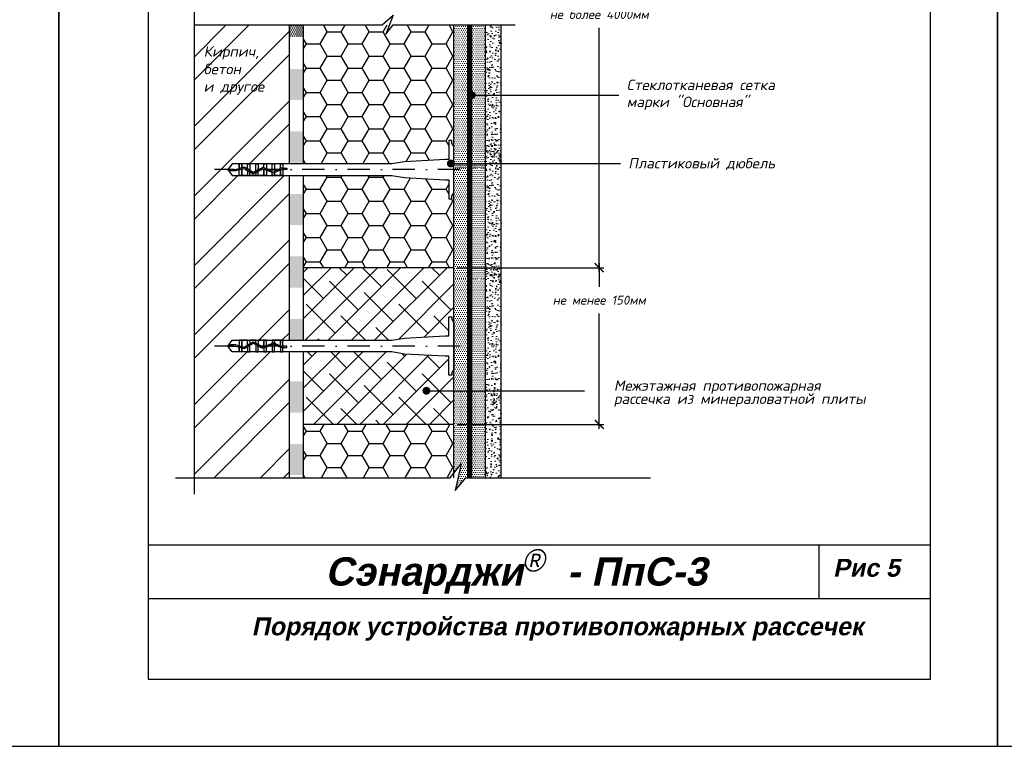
# Model space of a CAD drawing. Header units: inches. Extents: x 47 to 4151, y -1120 to 1902.
# Tile 67 of 93: x 879 to 1099, y 1612 to 1775. Entities that reach past the tile are written whole.
import ezdxf

# ---------------------------------------------------------------- set-up
doc = ezdxf.new("R2010")
doc.units = ezdxf.units.IN
doc.header["$LTSCALE"] = 10
doc.header["$MEASUREMENT"] = 0
doc.linetypes.add('DASHDOT', pattern=[1, 0.5, -0.25, 0, -0.25])
doc.linetypes.add('HIDDEN', pattern=[0.375, 0.25, -0.125])
doc.layers.add('dim', color=160, linetype='Continuous', lineweight=15)
doc.layers.add('Layer1', color=108, linetype='Continuous', lineweight=30)
for name, color, linetype in [('DUBEL', 142, 'Continuous'), ('hatch', 240, 'Continuous'), ('ndp', 242, 'Continuous'), ('ramka', 248, 'Continuous')]:
    doc.layers.add(name, color=color, linetype=linetype)
doc.layers.add('list', color=5, linetype='Continuous', plot=False)
doc.styles.add('ndp', font='ARIALBD.TTF', dxfattribs={"oblique": 12})
doc.styles.add('style2', font='romans.shx', dxfattribs={"oblique": 12})
doc.dimstyles.new('1', dxfattribs={"dimtxt": 2, "dimasz": 2, "dimexe": 1, "dimexo": 0.7, "dimgap": 2, "dimtad": 0, "dimtih": 1, "dimtoh": 1, "dimdec": 4, "dimzin": 0, "dimdsep": 46, "dimtxsty": 'style2', "dimblk": 'ARCHTICK', "dimcen": 1.5, "dimdle": 1, "dimadec": 0, "dimazin": 0, "dimtfac": 1, "dimtdec": 4, "dimtofl": 0, "dimtmove": 0, "dimatfit": 2, "dimldrblk": 'DOTSMALL', "dimfxl": 1, "dimtolj": 1, "dimtzin": 0, "dimarcsym": 0})
pattern_1 = [(0, (-22.78106, 2878.8521), (0.21875, 0.4375), [0, -0.4375])]
pattern_2 = [(50, (0, 0), (2.5104106, -0.2196325), [0.2625, -2.8875]), (355, (0, 0), (-0.4856297, 2.6326725), [0.21, -2.31]), (100.4514, (0.2092, -0.0183), (2.0247828, 2.4130384), [0.2230907, -2.4539974]), (46.1842, (0, 0.7), (3.7353437, -0.5793166), [0.39375, -4.33125]), (96.6356, (0.3113, 0.6517), (3.2713195, 3.4094125), [0.334636, -3.6809955]), (351.1842, (0, 0.7), (3.271317, 3.409415), [0.315, -3.465]), (21, (0.35, 0.525), (2.0891747, -1.4091661), [0.2625, -2.8875]), (326, (0.35, 0.525), (0.8516037, 2.538025), [0.21, -2.31]), (71.4514, (0.524, 0.4076), (2.9407792, 1.1288567), [0.2230907, -2.4539974]), (37.5, (0, 0), (0.0425595, 1.1651285), [0, -2.282, 0, -2.345, 0, -2.31875]), (7.5, (0, 0), (0.9207434, 1.380441), [0, -1.337, 0, -2.2295, 0, -0.88375]), (327.5, (-0.7805, 0), (1.86837853, -0.07894205), [0, -0.875, 0, -2.73, 0, -3.6225]), (317.5, (-1.1305, 0), (2.0411516, 0.3503674), [0, -1.1375, 0, -1.813, 0, -2.5725])]

# ---------------------------------------------------------------- blocks, each defined once
blk = doc.blocks.new('_ArchTick')
at = {"layer": 'DUBEL', "color": 0, "const_width": 0.15}
blk.add_lwpolyline([(-0.5, -0.5), (0.5, 0.5)], dxfattribs=at)
blk = doc.blocks.new('*D19')
at = {"layer": 'Defpoints', "color": 0, "lineweight": 53}
for p in [(975.86, 1719.24), (975.86, 1684.19), (1008.38, 1684.19)]:
    blk.add_point(p, dxfattribs=at)
at = {"layer": 'dim', "color": 0, "lineweight": -2}
for p, q in [((976.56, 1719.24), (1009.38, 1719.24)), ((1008.38, 1720.24), (1008.38, 1714.99)), ((1008.38, 1683.19), (1008.38, 1708.97)), ((976.56, 1684.19), (1009.38, 1684.19))]:
    blk.add_line(p, q, dxfattribs=at)
at = {"layer": 'dim', "color": 0, "lineweight": -2, "xscale": 2, "yscale": 2, "zscale": 2}
for p, rotation in [((1008.38, 1719.24), 90), ((1008.38, 1684.19), 270)]:
    blk.add_blockref('_ArchTick', p, dxfattribs=dict(at, rotation=rotation))
at = {"layer": 'dim', "color": 0, "insert": (1008.38, 1711.98), "char_height": 2, "attachment_point": 5, "style": 'style2'}
blk.add_mtext('\\A1;{\\fRomanS|b0|i0|c204|p2;не менее 150мм}', dxfattribs=at)
blk = doc.blocks.new('_DotSmall')
at = {"layer": 'DUBEL', "color": 0, "const_width": 0.5}
blk.add_lwpolyline([(-0.0625, 0, 1), (0.0625, 0, 1)], format="xyb", close=True, dxfattribs=at)
blk = doc.blocks.new('*D21')
at = {"layer": 'Defpoints', "color": 0, "lineweight": 53}
for p in [(992.97, 1832.47), (992.97, 1719.24), (1008.38, 1719.24)]:
    blk.add_point(p, dxfattribs=at)
at = {"layer": 'dim', "color": 0, "lineweight": -2}
for p, q in [((1008.38, 1833.47), (1008.38, 1778.86)), ((993.67, 1832.47), (1009.38, 1832.47)), ((1008.38, 1718.24), (1008.38, 1772.85)), ((993.67, 1719.24), (1009.38, 1719.24))]:
    blk.add_line(p, q, dxfattribs=at)
at = {"layer": 'dim', "color": 0, "lineweight": -2, "xscale": 2, "yscale": 2, "zscale": 2}
for p, rotation in [((1008.38, 1832.47), 90), ((1008.38, 1719.24), 270)]:
    blk.add_blockref('_ArchTick', p, dxfattribs=dict(at, rotation=rotation))
at = {"layer": 'dim', "color": 0, "insert": (1008.38, 1775.85), "char_height": 2, "attachment_point": 5, "style": 'style2'}
blk.add_mtext('\\A1;{\\fRomanS|b0|i0|c204|p2;не более 4000мм}', dxfattribs=at)

msp = doc.modelspace()

# ---------------------------------------------------------------- hatches: boundary and pattern name
at = {"layer": 'dim'}
h = msp.add_hatch(dxfattribs=at)
h.set_pattern_fill('DOTS', color=1, scale=7, style=0)
h.paths.add_polyline_path([(979.413574, 1773.500853), (975.864274, 1773.500853), (975.864274, 1761.370173), (975.864274, 1742.536029), (979.413574, 1742.536029), (979.413574, 1757.761608, -0.0581847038), (979.413574, 1757.863647)])
h.paths.add_polyline_path([(982.962874, 1773.500853), (979.413574, 1773.500853), (979.413574, 1757.863647, -0.9435065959), (980.29043, 1757.812627), (982.962874, 1757.812627)])
h.paths.add_polyline_path([(982.962874, 1757.812627), (980.29043, 1757.812627, -0.9435065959), (979.413574, 1757.761608), (979.413574, 1742.536029), (982.962874, 1742.536029)])
h = msp.add_hatch(dxfattribs=at)
h.set_pattern_fill('AR-CONC', color=1, scale=0.35, style=0)
h.set_pattern_definition(pattern_2)
h.paths.add_polyline_path([(986.418329, 1773.500853), (982.962874, 1773.500853), (982.962874, 1757.812627), (986.418329, 1757.812627)])
h.paths.add_polyline_path([(986.418329, 1757.812627), (982.962874, 1757.812627), (982.962874, 1742.536029), (986.418329, 1742.536029)])
h = msp.add_hatch(dxfattribs=at)
h.set_pattern_fill('AR-CONC', color=1, scale=0.35, style=0)
h.set_pattern_definition([(50, (0, -26.3971), (2.5104106, -0.2196325), [0.2625, -2.8875]), (355, (0, -26.397), (-0.4856297, 2.6326725), [0.21, -2.31]), (100.4514, (0.2092, -26.4154), (2.0247828, 2.4130384), [0.2230907, -2.4539974]), (46.1842, (0, -25.697), (3.7353437, -0.5793166), [0.39375, -4.33125]), (96.6356, (0.3113, -25.7454), (3.2713195, 3.4094125), [0.334636, -3.6809955]), (351.1842, (0, -25.697), (3.271317, 3.409415), [0.315, -3.465]), (21, (0.35, -25.8721), (2.0891747, -1.4091661), [0.2625, -2.8875]), (326, (0.35, -25.872), (0.8516037, 2.538025), [0.21, -2.31]), (71.4514, (0.524, -25.9895), (2.9407792, 1.1288567), [0.2230907, -2.4539974]), (37.5, (0, -26.3971), (0.0425595, 1.1651285), [0, -2.282, 0, -2.345, 0, -2.31875]), (7.5, (0, -26.3971), (0.9207434, 1.380441), [0, -1.337, 0, -2.2295, 0, -0.88375]), (327.5, (-0.7805, -26.3971), (1.86837853, -0.07894205), [0, -0.875, 0, -2.73, 0, -3.6225]), (317.5, (-1.1305, -26.3971), (2.0411516, 0.3503674), [0, -1.1375, 0, -1.813, 0, -2.5725])])
h.paths.add_polyline_path([(986.418329, 1747.103739), (982.962874, 1747.103739), (982.962874, 1731.415512), (986.418329, 1731.415512)])
h.paths.add_polyline_path([(986.418329, 1731.415512), (982.962874, 1731.415512), (982.962874, 1716.138915), (986.418329, 1716.138915)])
h = msp.add_hatch(dxfattribs=at)
h.set_pattern_fill('DOTS', color=1, scale=7, style=0)
h.set_pattern_definition([(0, (-0.02927, -60.67938), (0.21875, 0.4375), [0, -0.4375])])
h.paths.add_polyline_path([(982.933609, 1741.704927), (981.993388, 1741.704927, -1), (981.113563, 1741.704927), (979.384308, 1741.704927), (979.384308, 1727.864569), (982.933609, 1727.864569)])
h.paths.add_polyline_path([(982.933609, 1727.864569), (979.384308, 1727.864569), (979.384308, 1716.605715), (982.933609, 1716.605715)])
h.paths.add_polyline_path([(979.384308, 1727.864569), (975.835008, 1727.864569), (975.835008, 1716.605715), (979.384308, 1716.605715)])
h.paths.add_polyline_path([(979.384308, 1741.704927), (975.835008, 1741.704927), (975.835008, 1727.864569), (979.384308, 1727.864569)])
h = msp.add_hatch(dxfattribs=at)
h.set_pattern_fill('DOTS', color=1, scale=7, style=0)
h.paths.add_polyline_path([(979.413574, 1742.536029), (975.864274, 1742.536029), (975.864274, 1741.397101), (979.413574, 1741.397101)])
h.paths.add_polyline_path([(982.962874, 1742.536029), (979.413574, 1742.536029), (979.413574, 1741.397101), (982.962874, 1741.397101)])
h = msp.add_hatch(dxfattribs=at)
h.set_pattern_fill('AR-CONC', color=1, scale=0.35, style=0)
h.set_pattern_definition([(50, (0, -53.4047), (2.5104106, -0.2196325), [0.2625, -2.8875]), (355, (0, -53.4047), (-0.4856297, 2.6326725), [0.21, -2.31]), (100.4514, (0.2092, -53.423), (2.0247828, 2.4130384), [0.2230907, -2.4539974]), (46.1842, (0, -52.7047), (3.7353437, -0.5793166), [0.39375, -4.33125]), (96.6356, (0.3113, -52.753), (3.2713195, 3.4094125), [0.334636, -3.6809955]), (351.1842, (0, -52.7047), (3.271317, 3.409415), [0.315, -3.465]), (21, (0.35, -52.8797), (2.0891747, -1.4091661), [0.2625, -2.8875]), (326, (0.35, -52.8797), (0.8516037, 2.538025), [0.21, -2.31]), (71.4514, (0.524, -52.9971), (2.9407792, 1.1288567), [0.2230907, -2.4539974]), (37.5, (0, -53.4047), (0.0425595, 1.1651285), [0, -2.282, 0, -2.345, 0, -2.31875]), (7.5, (0, -53.4047), (0.9207434, 1.380441), [0, -1.337, 0, -2.2295, 0, -0.88375]), (327.5, (-0.7805, -53.4047), (1.86837853, -0.07894205), [0, -0.875, 0, -2.73, 0, -3.6225]), (317.5, (-1.1305, -53.4047), (2.0411516, 0.3503674), [0, -1.1375, 0, -1.813, 0, -2.5725])])
h.paths.add_polyline_path([(986.418329, 1720.09616), (982.962874, 1720.09616), (982.962874, 1704.407934), (986.418329, 1704.407934)])
h.paths.add_polyline_path([(986.418329, 1704.407934), (982.962874, 1704.407934), (982.962874, 1689.131336), (986.418329, 1689.131336)])
h = msp.add_hatch(dxfattribs=at)
h.set_pattern_fill('DOTS', color=1, scale=7, style=0)
h.set_pattern_definition([(0, (-0.02927, -85.40356), (0.21875, 0.4375), [0, -0.4375])])
h.paths.add_polyline_path([(982.933609, 1716.980743), (981.993388, 1716.980743, -1), (981.113563, 1716.980743), (979.384308, 1716.980743), (979.384308, 1703.140385), (982.933609, 1703.140385)])
h.paths.add_polyline_path([(982.933609, 1703.140385), (979.384308, 1703.140385), (979.384308, 1691.881531), (982.933609, 1691.881531)])
h.paths.add_polyline_path([(979.384308, 1703.140385), (975.835008, 1703.140385), (975.835008, 1691.881531), (979.384308, 1691.881531)])
h.paths.add_polyline_path([(979.384308, 1716.980743), (975.835008, 1716.980743), (975.835008, 1703.140385), (979.384308, 1703.140385)])
h = msp.add_hatch(dxfattribs=at)
h.set_pattern_fill('DOTS', color=1, scale=7, style=0)
h.paths.add_polyline_path([(979.413574, 1691.727049), (975.864274, 1691.727049), (975.864274, 1673.3553), (977.480749, 1675.406355), (976.168587, 1669.405343), (978.540569, 1672.291682), (979.413574, 1672.291682)])
h.paths.add_polyline_path([(982.962874, 1691.727049), (979.413574, 1691.727049), (979.413574, 1672.291682), (982.962874, 1672.291682)])
h = msp.add_hatch(dxfattribs=at)
h.set_pattern_fill('AR-CONC', color=1, scale=0.35, style=0)
h.set_pattern_definition(pattern_2)
h.paths.add_polyline_path([(986.418329, 1691.727049), (982.962874, 1691.727049), (982.962874, 1672.291682), (986.418329, 1672.291682)])
at = {"layer": 'hatch'}
h = msp.add_hatch(dxfattribs=at)
h.set_pattern_fill('ANSI32', color=256, scale=29.327494, style=0)
h.set_pattern_definition([(45, (-22.781, 2878.852), (-7.77663, 7.77663), []), (45, (-17.597, 2878.852), (-7.77663, 7.77663), [])])
h.paths.add_polyline_path([(939.053256, 1700.410895), (937.594357, 1700.410895), (937.048901, 1700.410895), (935.755299, 1700.410895), (935.209843, 1700.410895), (933.916241, 1700.410895), (933.370785, 1700.410895), (932.077183, 1700.410895), (931.531727, 1700.410895), (930.238125, 1700.410895), (929.692669, 1700.410895), (928.399067, 1700.410895), (927.853611, 1700.410895), (926.224886, 1700.410895), (925.284991, 1701.714889), (925.484505, 1701.99169), (926.224886, 1703.018883), (927.853611, 1703.018883), (929.692669, 1703.018883), (930.238125, 1703.018883), (931.531727, 1703.018883), (932.077183, 1703.018883), (933.916241, 1703.018883), (935.209843, 1703.018883), (937.048901, 1703.018883), (937.594357, 1703.018883), (939.053256, 1703.018883), (939.053256, 1739.862861), (937.594357, 1739.862861), (937.048901, 1739.862861), (935.209843, 1739.862861), (933.370785, 1739.862861), (932.077183, 1739.862861), (930.238125, 1739.862861), (927.853611, 1739.862861), (926.224886, 1739.862861), (925.284991, 1741.166854), (926.224886, 1742.470848), (927.853611, 1742.470848), (928.399067, 1742.470848), (930.238125, 1742.470848), (932.077183, 1742.470848), (933.916241, 1742.470848), (935.755299, 1742.470848), (937.594357, 1742.470848), (939.053256, 1742.470848), (939.053256, 1773.500853), (917.727414, 1773.500853), (917.727414, 1672.291682), (939.053256, 1672.291682)])
h.paths.add_polyline_path([(939.053256, 1809.238643), (937.594357, 1809.238643), (937.048901, 1809.238643), (935.755299, 1809.238643), (935.209843, 1809.238643), (933.916241, 1809.238643), (933.370785, 1809.238643), (932.077183, 1809.238643), (931.531727, 1809.238643), (930.238125, 1809.238643), (929.692669, 1809.238643), (928.399067, 1809.238643), (927.853611, 1809.238643), (926.224886, 1809.238643), (925.284991, 1810.542637), (925.484505, 1810.819439), (926.224886, 1811.846631), (927.853611, 1811.846631), (929.692669, 1811.846631), (930.238125, 1811.846631), (931.531727, 1811.846631), (932.077183, 1811.846631), (933.916241, 1811.846631), (935.209843, 1811.846631), (937.048901, 1811.846631), (937.594357, 1811.846631), (939.053256, 1811.846631), (939.053256, 1848.690609), (937.594357, 1848.690609), (937.048901, 1848.690609), (935.209843, 1848.690609), (933.370785, 1848.690609), (932.077183, 1848.690609), (930.238125, 1848.690609), (927.853611, 1848.690609), (926.224886, 1848.690609), (925.284991, 1849.994603), (926.224886, 1851.298596), (927.853611, 1851.298596), (928.399067, 1851.298596), (930.238125, 1851.298596), (932.077183, 1851.298596), (933.916241, 1851.298596), (935.755299, 1851.298596), (937.594357, 1851.298596), (939.053256, 1851.298596), (939.053256, 1879.41781), (917.727414, 1879.41781), (917.727414, 1796.98261), (920.842088, 1794.527877), (914.841075, 1795.840039), (917.727414, 1793.468057), (917.727414, 1777.285091), (939.053256, 1777.285091)])
h.paths.add_polyline_path([(919.432133, 1757.331587), (936.470011, 1757.082237), (937.218061, 1760.601536), (920.180183, 1760.850886)], flags=24)
h.paths.add_polyline_path([(919.598366, 1762.029793), (931.832121, 1761.780443), (932.580171, 1765.299742), (920.346417, 1765.549092)], flags=24)
h.paths.add_polyline_path([(919.195058, 1765.009907), (933.71915, 1764.677441), (934.716551, 1769.36984), (920.192458, 1769.702306)], flags=24)
h = msp.add_hatch(dxfattribs=at)
h.set_pattern_fill('DOTS', color=256, scale=7, style=0)
h.set_pattern_definition(pattern_1)
h.paths.add_polyline_path([(942.24355, 1773.500853), (939.053256, 1773.500853), (939.053256, 1770.685546), (942.24355, 1770.685546)])
h = msp.add_hatch(dxfattribs=at)
h.set_pattern_fill('HONEY', color=256, scale=25, style=0)
h.set_pattern_definition([(0, (-22.781, 2878.852), (4.6875, 2.7063294), [3.125, -6.25]), (120, (-22.781, 2878.852), (-4.6875, 2.7063294), [3.125, -6.25]), (60, (-22.781, 2878.852), (1e-08, 5.412659), [-6.25, 3.125])])
h.paths.add_polyline_path([(964.774052, 1742.943738), (974.708872, 1743.46218), (974.708872, 1748.290275), (975.067501, 1747.696745), (975.864274, 1747.696745), (975.864274, 1761.370173), (975.864274, 1773.500853), (962.282281, 1773.500853), (960.621894, 1771.480416), (961.433344, 1773.500853), (942.24355, 1773.500853), (942.24355, 1742.470848), (962.000199, 1742.470848)])
h.paths.add_polyline_path([(975.864274, 1719.235036), (975.864274, 1734.636964), (974.708872, 1734.636964), (974.708872, 1738.871529), (964.774052, 1739.389971), (962.000199, 1739.862861), (942.24355, 1739.862861), (942.24355, 1719.235036)])
h.paths.add_polyline_path([(975.026016, 1672.291682), (975.864274, 1673.3553), (975.864274, 1684.194742), (942.24355, 1684.194742), (942.24355, 1672.291682)])
h = msp.add_hatch(dxfattribs=at)
h.set_pattern_fill('DOTS', color=256, scale=7, style=0)
h.set_pattern_definition(pattern_1)
h.paths.add_polyline_path([(942.24355, 1679.855987), (939.053256, 1679.855987), (939.053256, 1672.869098), (942.24355, 1672.869098)])
h.paths.add_polyline_path([(942.24355, 1693.829766), (939.053256, 1693.829766), (939.053256, 1686.842877), (942.24355, 1686.842877)])
h.paths.add_polyline_path([(942.24355, 1707.803544), (939.053256, 1707.803544), (939.053256, 1703.018883), (942.24355, 1703.018883)])
h.paths.add_polyline_path([(942.24355, 1721.777322), (939.053256, 1721.777322), (939.053256, 1714.790433), (942.24355, 1714.790433)])
h.paths.add_polyline_path([(942.24355, 1735.7511), (939.053256, 1735.7511), (939.053256, 1728.764211), (942.24355, 1728.764211)])
h.paths.add_polyline_path([(942.24355, 1749.724878), (939.053256, 1749.724878), (939.053256, 1742.737989), (942.24355, 1742.737989)])
h.paths.add_polyline_path([(942.24355, 1763.698657), (939.053256, 1763.698657), (939.053256, 1756.711767), (942.24355, 1756.711767)])
h = msp.add_hatch(dxfattribs=at)
h.set_pattern_fill('ANSI38', color=256, scale=29.327494, style=0)
h.set_pattern_definition([(45, (-22.781, 2878.852), (-2.592209, 2.592209), []), (135, (-22.781, 2878.852), (-7.776626, 2.592209), [9.164842, -5.498905])])
h.paths.add_polyline_path([(975.864274, 1696.503658), (975.423477, 1695.774139), (975.423477, 1695.184999), (974.708872, 1695.184999), (974.708872, 1699.461064), (973.913607, 1699.461064), (964.774052, 1699.938006), (962.000199, 1700.410895), (942.24355, 1700.410895), (942.24355, 1684.194742), (975.864274, 1684.194742)])
h.paths.add_polyline_path([(975.864274, 1719.235036), (942.24355, 1719.235036), (942.24355, 1703.018883), (962.000199, 1703.018883), (964.774052, 1703.491772), (973.913607, 1703.968714), (974.708872, 1703.968714), (974.708872, 1708.244779), (975.423477, 1708.244779), (975.423477, 1707.655639), (975.864274, 1706.926119)])

# ---------------------------------------------------------------- linework, layer by layer
at = {"layer": 'DUBEL', "linetype": 'DASHDOT'}
for p, q in [((977.231232, 1741.166854), (922.266208, 1741.166854)), ((977.231232, 1701.714889), (922.266208, 1701.714889))]:
    msp.add_line(p, q, dxfattribs=at)
at = {"layer": 'DUBEL', "linetype": 'HIDDEN'}
for p, q in [((917.727414, 1736.112958), (917.727414, 1736.112958)), ((917.727414, 1730.666244), (917.727414, 1730.666244)), ((917.727414, 1702.357113), (917.727414, 1702.357113))]:
    msp.add_line(p, q, dxfattribs=at)
at = {"layer": 'DUBEL', "linetype": 'HIDDEN', "const_width": 1.2}
msp.add_lwpolyline([(979.413574, 1672.291682), (979.413574, 1773.500853)], dxfattribs=at)
at = {"layer": 'DUBEL'}
for points in [[(973.913607, 1738.913029), (974.708872, 1738.913029), (974.708872, 1734.636964), (975.423477, 1734.636964), (975.423477, 1735.226105), (975.864274, 1735.955624), (975.864274, 1746.378085), (975.423477, 1747.107604), (975.423477, 1747.696745), (974.708872, 1747.696745), (974.708872, 1743.420679), (973.913607, 1743.420679), (964.774052, 1742.943738), (962.000199, 1742.470848), (937.594357, 1742.470848), (937.594357, 1741.457271), (938.497638, 1741.457271), (938.497638, 1741.180469), (937.594357, 1741.180469), (937.594357, 1741.457271), (937.594357, 1739.862861), (937.048901, 1739.862861), (937.048901, 1741.125064), (937.172518, 1741.180469), (937.594357, 1741.166854), (937.594357, 1741.457271), (937.113324, 1741.457271), (937.048901, 1741.428396), (937.048901, 1742.470848), (937.594357, 1742.470848), (935.755299, 1742.470848), (935.755299, 1740.84861), (937.048901, 1741.428396), (935.570817, 1740.765926), (935.209843, 1740.898271), (935.209843, 1742.470848), (935.755299, 1742.470848), (933.916241, 1742.470848), (933.916241, 1741.372546), (935.209843, 1740.898271), (933.370785, 1741.572528), (933.370785, 1742.470848), (933.916241, 1742.470848), (932.077183, 1742.470848), (932.077183, 1741.166854), (933.1435, 1741.655858), (931.531727, 1740.839547), (931.531727, 1742.470848), (932.077183, 1742.470848), (930.238125, 1742.470848), (930.238125, 1741.166854), (930.238125, 1740.976508), (930.941516, 1740.540625), (931.531727, 1740.839547), (930.941516, 1740.540625), (929.692669, 1741.31452), (929.692669, 1742.470848), (930.238125, 1742.470848), (928.399067, 1742.470848), (928.399067, 1741.569894), (928.995928, 1741.746282), (929.692669, 1741.31452), (928.995928, 1741.746282), (928.399067, 1741.569894), (928.399067, 1742.470848), (927.853611, 1742.470848), (927.853611, 1741.408698), (928.399067, 1741.569894), (927.853611, 1741.408698), (927.853611, 1742.470848), (926.224886, 1742.470848), (925.284991, 1741.166854), (927.035259, 1741.166854), (927.853611, 1741.408698), (927.853611, 1741.166854), (927.075304, 1740.890053), (925.484505, 1740.890053), (925.284991, 1741.166854), (926.224886, 1739.862861), (927.853611, 1739.862861), (927.853611, 1741.120063), (928.399067, 1741.281259), (928.399067, 1739.862861), (928.399067, 1741.166854), (928.399067, 1741.281259), (928.955495, 1741.445697), (929.692669, 1740.98888), (929.692669, 1739.862861), (927.853611, 1739.862861), (930.238125, 1739.862861), (930.238125, 1740.650867), (929.692669, 1740.98888), (930.927875, 1740.223438), (931.531727, 1740.529269), (931.531727, 1739.862861), (930.238125, 1739.862861), (932.077183, 1739.862861), (932.077183, 1740.805525), (931.531727, 1740.529269), (933.161207, 1741.354547), (933.916241, 1741.077728), (933.916241, 1739.862861), (932.077183, 1739.862861), (933.370785, 1739.862861), (933.370785, 1741.166854), (933.370785, 1741.277709), (933.370785, 1739.862861), (935.209843, 1739.862861), (935.209843, 1740.603452), (933.916241, 1741.077728), (935.581265, 1740.467277), (935.755299, 1740.545278), (935.755299, 1739.862861), (935.755299, 1740.545278), (937.048901, 1741.125064), (937.048901, 1739.862861), (935.209843, 1739.862861), (937.594357, 1739.862861), (962.000199, 1739.862861), (964.774052, 1739.389971), (973.913607, 1738.913029)], [(973.913607, 1703.968714), (974.708872, 1703.968714), (974.708872, 1708.244779), (975.423477, 1708.244779), (975.423477, 1707.655639), (975.864274, 1706.926119), (975.864274, 1696.503658), (975.423477, 1695.774139), (975.423477, 1695.184999), (974.708872, 1695.184999), (974.708872, 1699.461064), (973.913607, 1699.461064), (964.774052, 1699.938006), (962.000199, 1700.410895), (937.594357, 1700.410895), (937.594357, 1701.424473), (938.497638, 1701.424473), (938.497638, 1701.701274), (937.594357, 1701.701274), (937.594357, 1701.424473), (937.594357, 1703.018883), (937.048901, 1703.018883), (937.048901, 1701.756679), (937.172518, 1701.701274), (937.594357, 1701.714889), (937.594357, 1701.424473), (937.113324, 1701.424473), (937.048901, 1701.453347), (937.048901, 1700.410895), (937.594357, 1700.410895), (935.755299, 1700.410895), (935.755299, 1702.033133), (937.048901, 1701.453347), (935.570817, 1702.115817), (935.209843, 1701.983472), (935.209843, 1700.410895), (935.755299, 1700.410895), (933.916241, 1700.410895), (933.916241, 1701.509197), (935.209843, 1701.983472), (933.370785, 1701.309215), (933.370785, 1700.410895), (933.916241, 1700.410895), (932.077183, 1700.410895), (932.077183, 1701.714889), (933.1435, 1701.225886), (931.531727, 1702.042196), (931.531727, 1700.410895), (932.077183, 1700.410895), (930.238125, 1700.410895), (930.238125, 1701.714889), (930.238125, 1701.905236), (930.941516, 1702.341119), (931.531727, 1702.042196), (930.941516, 1702.341119), (929.692669, 1701.567223), (929.692669, 1700.410895), (930.238125, 1700.410895), (928.399067, 1700.410895), (928.399067, 1701.311849), (928.995928, 1701.135461), (929.692669, 1701.567223), (928.995928, 1701.135461), (928.399067, 1701.311849), (928.399067, 1700.410895), (927.853611, 1700.410895), (927.853611, 1701.473045), (928.399067, 1701.311849), (927.853611, 1701.473045), (927.853611, 1700.410895), (926.224886, 1700.410895), (925.284991, 1701.714889), (927.035259, 1701.714889), (927.853611, 1701.473045), (927.853611, 1701.714889), (927.075304, 1701.99169), (925.484505, 1701.99169), (925.284991, 1701.714889), (926.224886, 1703.018883), (927.853611, 1703.018883), (927.853611, 1701.761681), (928.399067, 1701.600485), (928.399067, 1703.018883), (928.399067, 1701.714889), (928.399067, 1701.600485), (928.955495, 1701.436046), (929.692669, 1701.892864), (929.692669, 1703.018883), (927.853611, 1703.018883), (930.238125, 1703.018883), (930.238125, 1702.230876), (929.692669, 1701.892864), (930.927875, 1702.658306), (931.531727, 1702.352474), (931.531727, 1703.018883), (930.238125, 1703.018883), (932.077183, 1703.018883), (932.077183, 1702.076219), (931.531727, 1702.352474), (933.161207, 1701.527196), (933.916241, 1701.804016), (933.916241, 1703.018883), (932.077183, 1703.018883), (933.370785, 1703.018883), (933.370785, 1701.714889), (933.370785, 1701.604034), (933.370785, 1703.018883), (935.209843, 1703.018883), (935.209843, 1702.278291), (933.916241, 1701.804016), (935.581265, 1702.414466), (935.755299, 1702.336465), (935.755299, 1703.018883), (935.755299, 1702.336465), (937.048901, 1701.756679), (937.048901, 1703.018883), (935.209843, 1703.018883), (937.594357, 1703.018883), (962.000199, 1703.018883), (964.774052, 1703.491772), (973.913607, 1703.968714)]]:
    msp.add_lwpolyline(points, close=True, dxfattribs=at)
at = {"layer": 'hatch'}
for points in [[(917.727414, 1882.260673), (917.727414, 1796.98261), (920.842088, 1794.527877), (914.841075, 1795.840039), (917.727414, 1793.468057), (917.727414, 1668.614641)], [(917.727414, 1773.500853), (959.822095, 1773.500853), (962.308987, 1775.681125), (960.621894, 1771.480416), (962.282281, 1773.500853), (989.574541, 1773.500853)], [(913.549508, 1672.291682), (975.026016, 1672.291682), (977.480749, 1675.406355), (976.168587, 1669.405343), (978.540569, 1672.291682), (1019.845095, 1672.291682)]]:
    msp.add_lwpolyline(points, dxfattribs=at)
at = {"layer": 'Layer1'}
for p, q in [((939.053256, 1742.470848), (939.053256, 1773.500853)), ((942.24355, 1742.470848), (942.24355, 1773.500853)), ((975.864274, 1761.370173), (975.864274, 1773.500853)), ((982.962874, 1672.291682), (982.962874, 1773.500853)), ((986.418329, 1672.291682), (986.418329, 1773.500853)), ((975.864274, 1672.291682), (975.864274, 1761.370173)), ((939.053256, 1703.018883), (939.053256, 1739.862861)), ((942.24355, 1703.018883), (942.24355, 1739.862861)), ((986.418329, 1739.662259), (986.418329, 1739.662259)), ((986.418329, 1727.116943), (986.418329, 1727.116943)), ((975.864274, 1719.235036), (942.24355, 1719.235036)), ((939.053256, 1672.291682), (939.053256, 1700.410895)), ((942.24355, 1672.291682), (942.24355, 1700.410895)), ((986.418329, 1698.807813), (986.418329, 1698.807813)), ((975.864274, 1684.194742), (942.24355, 1684.194742))]:
    msp.add_line(p, q, dxfattribs=at)
at = {"layer": 'list'}
for points in [[(677.494698, 1612.234707), (887.494698, 1612.234707), (887.494698, 1902.234707), (677.494698, 1902.234707)], [(887.494698, 1612.234707), (1097.494698, 1612.234707), (1097.494698, 1902.234707), (887.494698, 1902.234707)], [(1097.494698, 1612.234707), (1307.494698, 1612.234707), (1307.494698, 1902.234707), (1097.494698, 1902.234707)]]:
    msp.add_lwpolyline(points, close=True, dxfattribs=at)
at = {"layer": 'ndp'}
for p, q in [((979.850518, 1757.812627), (1012.769521, 1757.812627)), ((975.165146, 1742.536029), (1013.111691, 1742.536029)), ((969.713097, 1691.727049), (1005.09157, 1691.727049))]:
    msp.add_line(p, q, dxfattribs=at)
at = {"layer": 'ndp', "const_width": 0.879825}
for points in [[(979.410605, 1757.812627, 1), (980.29043, 1757.812627, 1)], [(974.725233, 1742.536029, 1), (975.605058, 1742.536029, 1)], [(969.273185, 1691.727049, 1), (970.153009, 1691.727049, 1)]]:
    msp.add_lwpolyline(points, format="xyb", close=True, dxfattribs=at)
at = {"layer": 'ramka'}
for p, q in [((1082.494698, 1657.234707), (907.494698, 1657.234707)), ((1057.494698, 1657.234707), (1057.494698, 1645.234707)), ((1082.494698, 1645.234707), (907.494698, 1645.234707))]:
    msp.add_line(p, q, dxfattribs=at)
msp.add_lwpolyline([(907.494698, 1627.234707), (1082.494698, 1627.234707), (1082.494698, 1887.234707), (907.494698, 1887.234707)], close=True, dxfattribs=at)

# ---------------------------------------------------------------- texts
at = {"layer": 'ndp', "oblique": 12}
for s, height, style, p in [('Кирпич,', 2.3461995, 'style2', (919.862696, 1766.407807)), ('бетон', 2.3461995, 'style2', (919.862696, 1762.491668)), ('и другое', 2.3461995, 'style2', (919.862696, 1758.575528)), ('Стеклотканевая сетка', 2.34619952, 'style2', (1014.522355, 1758.936632)), ('марки "Основная"', 2.34619952, 'style2', (1014.522355, 1755.138024)), ('Пластиковый дюбель', 2.34619952, 'style2', (1014.864524, 1741.423013)), ('Межэтажная противопожарная', 2.34619952, 'style2', (1011.650008, 1691.71598)), ('рассечка из минераловатной плиты', 2.34619952, 'style2', (1011.650008, 1688.774655)), ('Сэнарджи    - ПпС-3', 6.33260053, 'ndp', (947.071368, 1648.159045)), ('Рис 5', 4, 'ndp', (1060.698078, 1650.136758)), ('Порядок устройства противопожарных рассечек', 4, 'ndp', (930.609812, 1637.049057))]:
    msp.add_text(s, height=height, dxfattribs=dict(at, style=style)).set_placement(p)
at = {"layer": 'ndp', "insert": (991.134171, 1656.298129), "char_height": 5, "attachment_point": 1, "style": 'style2'}
msp.add_mtext('{\\fCentury Gothic|b0|i0|c204|p32;®}', dxfattribs=at)

# ---------------------------------------------------------------- dimensions: what is measured, and where the dimension line sits
at = {"layer": 'dim'}
dim = msp.add_linear_dim(base=(1008.376565, 1719.235036), p1=(992.970419, 1832.474456), p2=(992.970419, 1719.235036), angle=90, text='{\\fRomanS|b0|i0|c204|p2;не более 4000мм}', dimstyle='1', dxfattribs=at)
dim.commit()
dim.dimension.update_dxf_attribs({"geometry": '*D21', "text_midpoint": (1008.376565, 1775.854746)})
dim = msp.add_linear_dim(base=(1008.376565, 1684.194742), p1=(975.864274, 1719.235036), p2=(975.864274, 1684.194742), angle=90, text='{\\fRomanS|b0|i0|c204|p2;не менее 150мм}', dimstyle='1', dxfattribs=at)
dim.commit()
dim.dimension.update_dxf_attribs({"geometry": '*D19', "text_midpoint": (1008.376565, 1711.979562), "dimtype": 160})

doc.saveas('drawing.dxf')
